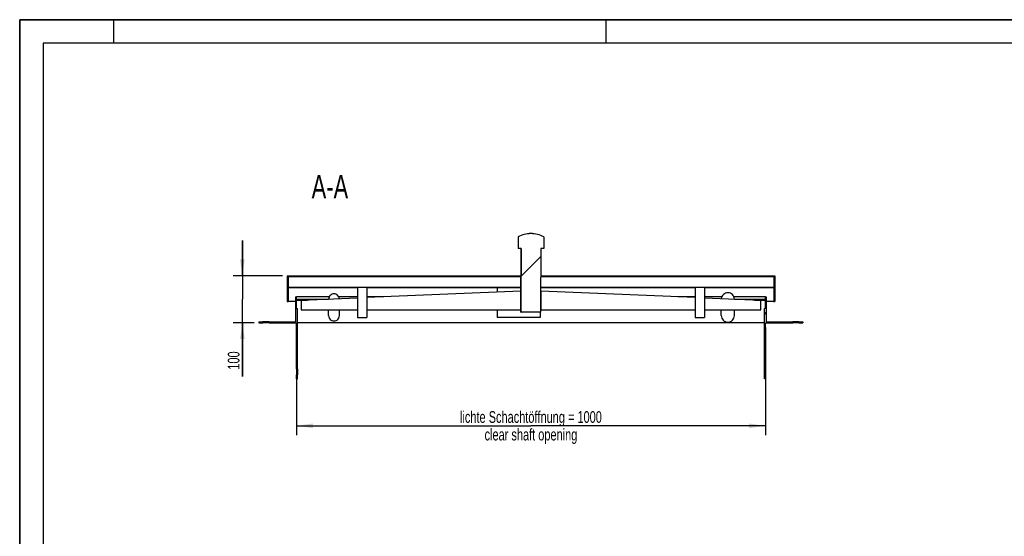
# Model space of a CAD drawing. Header units: millimetres. Extents: x 0 to 4200, y 0 to 2970.
# Tile 3 of 5: x 0 to 2100, y 1868 to 2970. Entities that reach past the tile are written whole.
import ezdxf

# ---------------------------------------------------------------- set-up
doc = ezdxf.new("R2010")
doc.units = ezdxf.units.MM
doc.header["$LTSCALE"] = 231
doc.layers.get('0').update_dxf_attribs({"linetype": 'CONTINUOUS'})
for name, color, linetype in [('050_DIMENSIONING', 7, 'CONTINUOUS'), ('053_NOTES', 7, 'CONTINUOUS'), ('_2D-BEM', 7, 'CONTINUOUS')]:
    doc.layers.add(name, color=color, linetype=linetype)
doc.styles.get("Standard").update_dxf_attribs({"font": 'txt', "width": 0.7})
doc.dimstyles.new('DIMSTYLE_1', dxfattribs={"dimtxt": 25, "dimasz": 35, "dimexe": 2, "dimexo": 1, "dimtad": 1, "dimdec": 1, "dimtxsty": 'Standard', "dimblk": '_FILLED', "dimblk1": '_FILLED', "dimblk2": '_FILLED', "dimcen": 0.09, "dimazin": 2, "dimtp": 0.8, "dimtm": 0.8, "dimtfac": 1, "dimtdec": 1, "dimtofl": 0, "dimtmove": 0, "dimatfit": 3, "dimldrblk": '_FILLED', "dimfxl": 1, "dimtolj": 1, "dimarcsym": 0})
doc.dimstyles.new('DIMSTYLE_3', dxfattribs={"dimtxt": 25, "dimasz": 35, "dimexe": 2, "dimexo": 1, "dimtad": 1, "dimdec": 1, "dimtxsty": 'Standard', "dimblk": '_FILLED', "dimblk1": '_FILLED', "dimblk2": '_FILLED', "dimcen": 0.09, "dimazin": 2, "dimtp": 0.3, "dimtm": 0.3, "dimtfac": 1, "dimtdec": 1, "dimtofl": 0, "dimtmove": 0, "dimatfit": 3, "dimldrblk": '_FILLED', "dimfxl": 1, "dimtolj": 1, "dimarcsym": 0})

# ---------------------------------------------------------------- blocks, each defined once
blk = doc.blocks.new('_FILLED')
at = {"color": 0, "linetype": 'ByBlock'}
blk.add_solid([(0, 0), (-1, 0.143), (-1, -0.143)], dxfattribs=at)
blk = doc.blocks.new('*D2')
at = {"layer": '_2D-BEM', "color": 2, "linetype": 'Continuous', "transparency": 16777216}
for p, q in [((590.4, 2313.6), (590.4, 2083.6)), ((1590.4, 2313.6), (1590.4, 2083.6)), ((590.4, 2103.6), (1090.4, 2103.6)), ((1590.4, 2103.6), (1090.4, 2103.6))]:
    blk.add_line(p, q, dxfattribs=at)
at = {"layer": '_2D-BEM', "color": 2, "linetype": 'Continuous', "transparency": 16777216, "xscale": 35, "yscale": 35, "zscale": 35, "rotation": 180}
blk.add_blockref('_FILLED', (590.4, 2103.6), dxfattribs=at)
at = {"layer": '_2D-BEM', "color": 2, "linetype": 'Continuous', "transparency": 16777216, "xscale": 35, "yscale": 35, "zscale": 35}
blk.add_blockref('_FILLED', (1590.4, 2103.6), dxfattribs=at)
at = {"layer": '_2D-BEM', "color": 2, "linetype": 'Continuous', "transparency": 16777216, "insert": (1090.4, 2134.9), "char_height": 25, "width": 718.214, "attachment_point": 2, "line_spacing_factor": 0.9}
blk.add_mtext('lichte Schachtöffnung = 1000\\Pclear shaft opening ', dxfattribs=at)
blk = doc.blocks.new('*D6')
at = {"layer": '050_DIMENSIONING', "color": 2, "linetype": 'Continuous', "transparency": 16777216}
for p, q in [((475, 2423.6), (475, 2498.6)), ((475, 2498.6), (475, 2373.6)), ((560.4, 2423.6), (455, 2423.6)), ((475, 2208.8), (475, 2373.6)), ((500.4, 2323.6), (455, 2323.6)), ((475, 2323.6), (475, 2208.8))]:
    blk.add_line(p, q, dxfattribs=at)
at = {"layer": '050_DIMENSIONING', "color": 2, "linetype": 'Continuous', "transparency": 16777216, "xscale": 35, "yscale": 35, "zscale": 35}
for p, rotation in [((475, 2423.6), 270), ((475, 2323.6), 90)]:
    blk.add_blockref('_FILLED', p, dxfattribs=dict(at, rotation=rotation))
at = {"layer": '050_DIMENSIONING', "color": 2, "linetype": 'Continuous', "transparency": 16777216, "insert": (443.8, 2262.4), "char_height": 25, "width": 80.357, "attachment_point": 3, "rotation": 90, "line_spacing_factor": 0.9}
blk.add_mtext('100', dxfattribs=at)

msp = doc.modelspace()

# ---------------------------------------------------------------- hatches: boundary and pattern name
at = {"linetype": 'Continuous'}
h = msp.add_hatch(dxfattribs=at)
h.set_pattern_fill('ANSI31', color=2, style=0, pattern_type=2)
h.set_pattern_definition([(45, (1090.37, 2323.65), (-60.044, 60.044), [])])
edge = h.paths.add_edge_path()
edge.add_line((510.374, 2323.649), (518.874, 2323.649))
edge.add_line((510.374, 2325.649), (510.374, 2323.649))
edge.add_line((510.374, 2325.649), (518.874, 2325.649))
edge.add_line((518.874, 2323.649), (518.874, 2325.649))
edge = h.paths.add_edge_path()
edge.add_line((531.874, 2323.649), (590.374, 2323.649))
edge.add_line((531.874, 2323.649), (531.874, 2325.649))
edge.add_line((531.874, 2325.649), (588.374, 2325.649))
edge.add_line((588.374, 2378.649), (588.374, 2325.649))
edge.add_line((588.374, 2378.649), (590.374, 2378.649))
edge.add_line((590.374, 2373.649), (590.374, 2378.649))
edge.add_line((590.374, 2373.649), (610.374, 2373.649))
edge.add_line((610.374, 2371.649), (610.374, 2373.649))
edge.add_line((590.374, 2371.649), (610.374, 2371.649))
edge.add_line((590.374, 2353.649), (590.374, 2371.649))
edge.add_line((590.374, 2353.649), (592.374, 2353.649))
edge.add_line((592.374, 2225.149), (592.374, 2353.649))
edge.add_line((590.374, 2225.149), (592.374, 2225.149))
edge.add_line((590.374, 2225.149), (590.374, 2323.649))
edge = h.paths.add_edge_path()
edge.add_line((1590.374, 2323.649), (1648.874, 2323.649))
edge.add_line((1590.374, 2225.149), (1590.374, 2323.649))
edge.add_line((1590.374, 2225.149), (1588.374, 2225.149))
edge.add_line((1588.374, 2225.149), (1588.374, 2353.649))
edge.add_line((1590.374, 2353.649), (1588.374, 2353.649))
edge.add_line((1590.374, 2353.649), (1590.374, 2371.649))
edge.add_line((1570.374, 2371.649), (1590.374, 2371.649))
edge.add_line((1570.374, 2371.649), (1570.374, 2373.649))
edge.add_line((1570.374, 2373.649), (1590.374, 2373.649))
edge.add_line((1590.374, 2373.649), (1590.374, 2378.649))
edge.add_line((1590.374, 2378.649), (1592.374, 2378.649))
edge.add_line((1592.374, 2378.649), (1592.374, 2325.649))
edge.add_line((1592.374, 2325.649), (1648.874, 2325.649))
edge.add_line((1648.874, 2323.649), (1648.874, 2325.649))
edge = h.paths.add_edge_path()
edge.add_line((1661.874, 2323.649), (1670.374, 2323.649))
edge.add_line((1661.874, 2323.649), (1661.874, 2325.649))
edge.add_line((1661.874, 2325.649), (1670.374, 2325.649))
edge.add_line((1670.374, 2325.649), (1670.374, 2323.649))
edge = h.paths.add_edge_path()
edge.add_line((570.374, 2368.649), (572.374, 2368.649))
edge.add_line((570.374, 2423.649), (570.374, 2368.649))
edge.add_line((570.374, 2423.649), (1069.322, 2423.649))
edge.add_line((1069.322, 2481.649), (1069.322, 2423.649))
edge.add_line((1069.322, 2481.649), (1062.988, 2481.649))
edge.add_line((1062.988, 2506.649), (1062.988, 2481.649))
edge.add_arc((1090.374, 2456.151), 57.446, 90, 118.472134)
edge.add_arc((1090.374, 2456.151), 57.446, 61.527866, 90)
edge.add_line((1117.76, 2506.649), (1117.76, 2481.649))
edge.add_line((1117.76, 2481.649), (1111.426, 2481.649))
edge.add_line((1111.426, 2481.649), (1111.426, 2423.649))
edge.add_line((1111.426, 2423.649), (1610.374, 2423.649))
edge.add_line((1610.374, 2423.649), (1610.374, 2368.649))
edge.add_line((1608.374, 2368.649), (1610.374, 2368.649))
edge.add_line((1608.374, 2398.399), (1608.374, 2368.649))
edge.add_line((1460.374, 2398.399), (1608.374, 2398.399))
edge.add_line((1460.374, 2398.399), (1460.374, 2334.399))
edge.add_line((1440.374, 2334.399), (1460.374, 2334.399))
edge.add_line((1440.374, 2398.399), (1440.374, 2334.399))
edge.add_line((1111.426, 2398.399), (1440.374, 2398.399))
edge.add_line((1111.426, 2346.149), (1111.426, 2398.399))
edge.add_line((1111.426, 2346.149), (1069.322, 2346.149))
edge.add_line((1069.322, 2346.149), (1069.322, 2398.399))
edge.add_line((740.374, 2398.399), (1069.322, 2398.399))
edge.add_line((740.374, 2398.399), (740.374, 2334.399))
edge.add_line((720.374, 2334.399), (740.374, 2334.399))
edge.add_line((720.374, 2398.399), (720.374, 2334.399))
edge.add_line((572.374, 2398.399), (720.374, 2398.399))
edge.add_line((572.374, 2398.399), (572.374, 2368.649))
edge.add_line((1608.374, 2421.649), (1608.374, 2399.649))
edge.add_line((1608.374, 2421.649), (1111.426, 2421.649))
edge.add_line((1111.426, 2399.649), (1111.426, 2421.649))
edge.add_line((1111.426, 2399.649), (1608.374, 2399.649))
edge.add_line((572.374, 2421.649), (572.374, 2399.649))
edge.add_line((572.374, 2399.649), (1069.322, 2399.649))
edge.add_line((1069.322, 2399.649), (1069.322, 2421.649))
edge.add_line((1069.322, 2421.649), (572.374, 2421.649))
edge = h.paths.add_edge_path()
edge.add_line((590.374, 2203.649), (590.374, 2212.149))
edge.add_line((590.374, 2212.149), (592.374, 2212.149))
edge.add_line((592.374, 2203.649), (592.374, 2212.149))
edge.add_line((590.374, 2203.649), (592.374, 2203.649))
edge = h.paths.add_edge_path()
edge.add_line((1590.374, 2203.649), (1590.374, 2212.149))
edge.add_line((1590.374, 2203.649), (1588.374, 2203.649))
edge.add_line((1588.374, 2203.649), (1588.374, 2212.149))
edge.add_line((1590.374, 2212.149), (1588.374, 2212.149))

# ---------------------------------------------------------------- linework, layer by layer
at = {"color": 7, "linetype": 'Continuous'}
for p, q in [((0, 2970), (4200, 2970)), ((0, 0), (0, 2970)), ((1062.874, 2506.649), (1062.874, 2481.649)), ((1062.988, 2506.649), (1062.874, 2506.649)), ((1062.988, 2506.649), (1062.988, 2481.649)), ((1117.76, 2506.649), (1117.874, 2506.649)), ((1117.76, 2506.649), (1117.76, 2481.649)), ((1117.874, 2506.649), (1117.874, 2481.649)), ((1062.988, 2481.649), (1062.874, 2481.649)), ((1069.322, 2481.649), (1062.988, 2481.649)), ((1069.174, 2481.649), (1069.174, 2423.649)), ((1069.322, 2481.649), (1069.322, 2423.649)), ((1117.76, 2481.649), (1111.426, 2481.649)), ((1111.426, 2481.649), (1111.426, 2423.649)), ((1111.574, 2481.649), (1111.574, 2423.649)), ((1117.76, 2481.649), (1117.874, 2481.649)), ((570.374, 2423.649), (570.374, 2368.649)), ((570.374, 2423.649), (1069.322, 2423.649)), ((1069.322, 2421.649), (572.374, 2421.649)), ((572.374, 2421.649), (572.374, 2399.649)), ((1069.174, 2399.649), (1069.174, 2421.649)), ((1069.322, 2399.649), (1069.322, 2421.649)), ((1111.426, 2423.649), (1610.374, 2423.649)), ((1608.374, 2421.649), (1111.426, 2421.649)), ((1111.426, 2399.649), (1111.426, 2421.649)), ((1111.574, 2399.649), (1111.574, 2421.649)), ((1608.374, 2421.649), (1608.374, 2399.649)), ((1610.374, 2423.649), (1610.374, 2368.649)), ((572.374, 2399.649), (1069.322, 2399.649)), ((572.374, 2398.399), (572.374, 2368.649)), ((572.374, 2398.399), (720.374, 2398.399)), ((720.374, 2398.399), (720.374, 2334.399)), ((740.374, 2398.399), (740.374, 2334.399)), ((740.374, 2398.399), (1069.322, 2398.399)), ((1018.374, 2398.399), (1018.374, 2388.948)), ((1069.174, 2391.115), (1069.174, 2398.399)), ((1069.322, 2346.149), (1069.322, 2398.399)), ((1111.426, 2399.649), (1608.374, 2399.649)), ((1111.426, 2398.399), (1440.374, 2398.399)), ((1111.426, 2346.149), (1111.426, 2398.399)), ((1111.574, 2391.115), (1111.574, 2398.399)), ((1440.374, 2398.399), (1440.374, 2334.399)), ((1460.374, 2398.399), (1460.374, 2334.399)), ((1460.374, 2398.399), (1608.374, 2398.399)), ((1608.374, 2398.399), (1608.374, 2368.649)), ((588.374, 2378.649), (590.374, 2378.649)), ((588.374, 2378.649), (588.374, 2325.649)), ((660.048, 2378.649), (590.374, 2378.649)), ((590.374, 2373.649), (590.374, 2378.649)), ((590.374, 2373.649), (610.374, 2373.649)), ((720.374, 2376.235), (600.374, 2371.115)), ((610.374, 2371.649), (610.374, 2373.649)), ((610.374, 2373.649), (658.874, 2373.649)), ((720.374, 2378.649), (680.7, 2378.649)), ((1069.174, 2391.115), (740.374, 2377.088)), ((776.954, 2378.649), (740.374, 2378.649)), ((1069.174, 2351.115), (1069.174, 2391.115)), ((1440.374, 2377.088), (1111.574, 2391.115)), ((1111.574, 2391.115), (1111.574, 2351.115)), ((1440.374, 2378.649), (1403.794, 2378.649)), ((1497.323, 2378.649), (1460.374, 2378.649)), ((1580.374, 2371.115), (1460.374, 2376.235)), ((1590.374, 2378.649), (1523.425, 2378.649)), ((1524.374, 2373.649), (1570.374, 2373.649)), ((1570.374, 2371.649), (1570.374, 2373.649)), ((1570.374, 2373.649), (1590.374, 2373.649)), ((1590.374, 2378.649), (1592.374, 2378.649)), ((1590.374, 2373.649), (1590.374, 2378.649)), ((1592.374, 2378.649), (1592.374, 2325.649)), ((570.374, 2368.649), (572.374, 2368.649)), ((588.374, 2368.649), (572.374, 2368.649)), ((590.374, 2353.649), (590.374, 2371.649)), ((590.374, 2371.649), (610.374, 2371.649)), ((590.374, 2353.649), (592.374, 2353.649)), ((592.374, 2225.149), (592.374, 2353.649)), ((600.374, 2371.115), (600.374, 2351.115)), ((610.374, 2371.649), (612.874, 2371.649)), ((1567.874, 2371.649), (1570.374, 2371.649)), ((1570.374, 2371.649), (1590.374, 2371.649)), ((1580.374, 2351.115), (1580.374, 2371.115)), ((1588.374, 2225.149), (1588.374, 2353.649)), ((1590.374, 2353.649), (1588.374, 2353.649)), ((1590.374, 2353.649), (1590.374, 2371.649)), ((1608.374, 2368.649), (1592.374, 2368.649)), ((1608.374, 2368.649), (1610.374, 2368.649)), ((600.374, 2351.115), (720.374, 2351.115)), ((658.874, 2338.649), (658.874, 2351.115)), ((681.874, 2338.649), (681.874, 2351.115)), ((720.374, 2334.399), (740.374, 2334.399)), ((740.374, 2351.115), (1069.174, 2351.115)), ((1018.374, 2351.115), (1018.374, 2334.399)), ((1110.374, 2334.399), (1018.374, 2334.399)), ((1069.174, 2346.149), (1069.174, 2351.115)), ((1069.174, 2346.149), (1069.322, 2346.149)), ((1111.426, 2346.149), (1069.322, 2346.149)), ((1110.374, 2346.149), (1110.374, 2334.399)), ((1111.426, 2346.149), (1111.574, 2346.149)), ((1111.574, 2346.149), (1111.574, 2351.115)), ((1111.574, 2351.115), (1440.374, 2351.115)), ((1440.374, 2334.399), (1460.374, 2334.399)), ((1460.374, 2351.115), (1580.374, 2351.115)), ((1496.374, 2338.649), (1496.374, 2351.115)), ((1524.374, 2338.649), (1524.374, 2351.115)), ((510.374, 2325.649), (518.874, 2325.649)), ((510.374, 2325.649), (510.374, 2323.649)), ((510.374, 2323.649), (518.874, 2323.649)), ((531.874, 2325.649), (518.874, 2325.649)), ((518.874, 2323.649), (518.874, 2325.649)), ((531.874, 2323.649), (518.874, 2323.649)), ((531.874, 2325.649), (588.374, 2325.649)), ((531.874, 2323.649), (531.874, 2325.649)), ((531.874, 2323.649), (590.374, 2323.649)), ((590.374, 2225.149), (590.374, 2323.649)), ((1588.374, 2323.649), (592.374, 2323.649)), ((1590.374, 2323.649), (1648.874, 2323.649)), ((1590.374, 2225.149), (1590.374, 2323.649)), ((1592.374, 2325.649), (1648.874, 2325.649)), ((1661.874, 2325.649), (1648.874, 2325.649)), ((1648.874, 2323.649), (1648.874, 2325.649)), ((1661.874, 2323.649), (1648.874, 2323.649)), ((1661.874, 2325.649), (1670.374, 2325.649)), ((1661.874, 2323.649), (1661.874, 2325.649)), ((1661.874, 2323.649), (1670.374, 2323.649)), ((1670.374, 2325.649), (1670.374, 2323.649)), ((590.374, 2225.149), (590.374, 2218.649)), ((590.374, 2225.149), (592.374, 2225.149)), ((590.374, 2218.649), (590.374, 2212.149)), ((590.374, 2203.649), (590.374, 2212.149)), ((590.374, 2212.149), (592.374, 2212.149)), ((592.374, 2225.149), (592.374, 2218.649)), ((592.374, 2218.649), (592.374, 2212.149)), ((592.374, 2203.649), (592.374, 2212.149)), ((1588.374, 2218.649), (1588.374, 2225.149)), ((1590.374, 2225.149), (1588.374, 2225.149)), ((1588.374, 2212.149), (1588.374, 2218.649)), ((1588.374, 2203.649), (1588.374, 2212.149)), ((1590.374, 2212.149), (1588.374, 2212.149)), ((1590.374, 2218.649), (1590.374, 2225.149)), ((1590.374, 2212.149), (1590.374, 2218.649)), ((1590.374, 2203.649), (1590.374, 2212.149)), ((590.374, 2203.649), (592.374, 2203.649)), ((1590.374, 2203.649), (1588.374, 2203.649))]:
    msp.add_line(p, q, dxfattribs=at)
at = {"color": 3, "linetype": 'Continuous'}
for p, q in [((0, 2970), (0, 0)), ((4200, 2970), (0, 2970)), ((200, 2970), (200, 2920)), ((1250, 2970), (1250, 2920))]:
    msp.add_line(p, q, dxfattribs=at)
at = {"color": 5, "linetype": 'Continuous'}
for p, q in [((50, 2920), (50, 50)), ((4150, 2920), (50, 2920))]:
    msp.add_line(p, q, dxfattribs=at)
at = {"color": 7, "linetype": 'Continuous'}
for centre, radius, start, end in [((1090.374, 2456.151), 57.5, 118.471116, 118.571878), ((1090.374, 2456.151), 57.5, 90, 118.471116), ((1090.374, 2456.151), 57.446, 90, 118.472134), ((1090.374, 2456.151), 57.5, 61.528884, 90), ((1090.374, 2456.151), 57.446, 61.527866, 90), ((1090.374, 2456.151), 57.5, 61.428122, 61.528884), ((670.155, 2373.649), 11.281, 180, 180.190557), ((1510.641, 2373.649), 13.733, 359.398709, 0)]:
    msp.add_arc(centre, radius, start, end, dxfattribs=at)
for points, knots in [([(670.374, 2385.038), (668.879, 2385.038), (665.86, 2384.447), (662.038, 2381.917), (659.474, 2378.131), (658.874, 2375.131), (658.874, 2373.649)], [0, 0, 0, 0, 0.25111975, 0.50158503, 0.75112183, 1, 1, 1, 1]), ([(681.835, 2374.591), (681.717, 2375.991), (680.943, 2378.778), (678.337, 2382.228), (674.65, 2384.508), (671.791, 2385.038), (670.374, 2385.038)], [0, 0, 0, 0, 0.24888874, 0.49847527, 0.74894009, 1, 1, 1, 1]), ([(1510.374, 2387.514), (1508.64, 2387.514), (1505.144, 2386.863), (1500.64, 2384.061), (1497.471, 2379.827), (1496.545, 2376.411), (1496.414, 2374.698)], [0, 0, 0, 0, 0.2510653, 0.50153047, 0.75111281, 1, 1, 1, 1]), ([(1524.374, 2373.649), (1524.374, 2375.453), (1523.643, 2379.105), (1520.522, 2383.714), (1515.869, 2386.794), (1512.194, 2387.514), (1510.374, 2387.514)], [0, 0, 0, 0, 0.24887817, 0.49841497, 0.74888025, 1, 1, 1, 1]), ([(658.874, 2338.649), (658.874, 2337.167), (659.474, 2334.167), (662.038, 2330.381), (665.86, 2327.851), (668.879, 2327.26), (670.374, 2327.26)], [0, 0, 0, 0, 0.24887817, 0.49841497, 0.74888025, 1, 1, 1, 1]), ([(670.374, 2327.26), (671.869, 2327.26), (674.888, 2327.851), (678.71, 2330.381), (681.273, 2334.167), (681.874, 2337.167), (681.874, 2338.649)], [0, 0, 0, 0, 0.25111975, 0.50158503, 0.75112183, 1, 1, 1, 1]), ([(1496.374, 2338.649), (1496.374, 2336.845), (1497.105, 2333.192), (1500.226, 2328.584), (1504.879, 2325.503), (1508.554, 2324.784), (1510.374, 2324.784)], [0, 0, 0, 0, 0.24887817, 0.49841497, 0.74888025, 1, 1, 1, 1]), ([(1510.374, 2324.784), (1512.194, 2324.784), (1515.869, 2325.503), (1520.522, 2328.584), (1523.643, 2333.192), (1524.374, 2336.845), (1524.374, 2338.649)], [0, 0, 0, 0, 0.25111975, 0.50158503, 0.75112183, 1, 1, 1, 1])]:
    msp.add_open_spline(points, degree=3, knots=knots, dxfattribs=at)

# ---------------------------------------------------------------- texts
at = {"layer": '053_NOTES', "color": 2, "linetype": 'Continuous', "insert": (700.64, 2638.651), "char_height": 50, "width": 182.14286, "attachment_point": 3, "line_spacing_factor": 0.9}
msp.add_mtext('A-A', dxfattribs=at)

# ---------------------------------------------------------------- dimensions: what is measured, and where the dimension line sits
at = {"layer": '050_DIMENSIONING', "color": 2, "linetype": 'Continuous'}
dim = msp.add_linear_dim(base=(475.019, 2423.649), p1=(501.374, 2323.649), p2=(561.374, 2423.649), angle=90, dimstyle='DIMSTYLE_3', dxfattribs=at)
dim.commit()
dim.dimension.update_dxf_attribs({"geometry": '*D6', "text_midpoint": (475.019, 2232.041), "dimtype": 160})
at = {"layer": '_2D-BEM', "color": 2, "linetype": 'Continuous'}
dim = msp.add_linear_dim(base=(1590.374, 2103.649), p1=(590.374, 2314.649), p2=(1590.374, 2314.649), text='lichte Schachtöffnung = <>\\Pclear shaft opening ', dimstyle='DIMSTYLE_1', dxfattribs=at)
dim.commit()
dim.dimension.update_dxf_attribs({"geometry": '*D2', "text_midpoint": (1090.374, 2103.649), "dimtype": 160})

doc.saveas('drawing.dxf')
